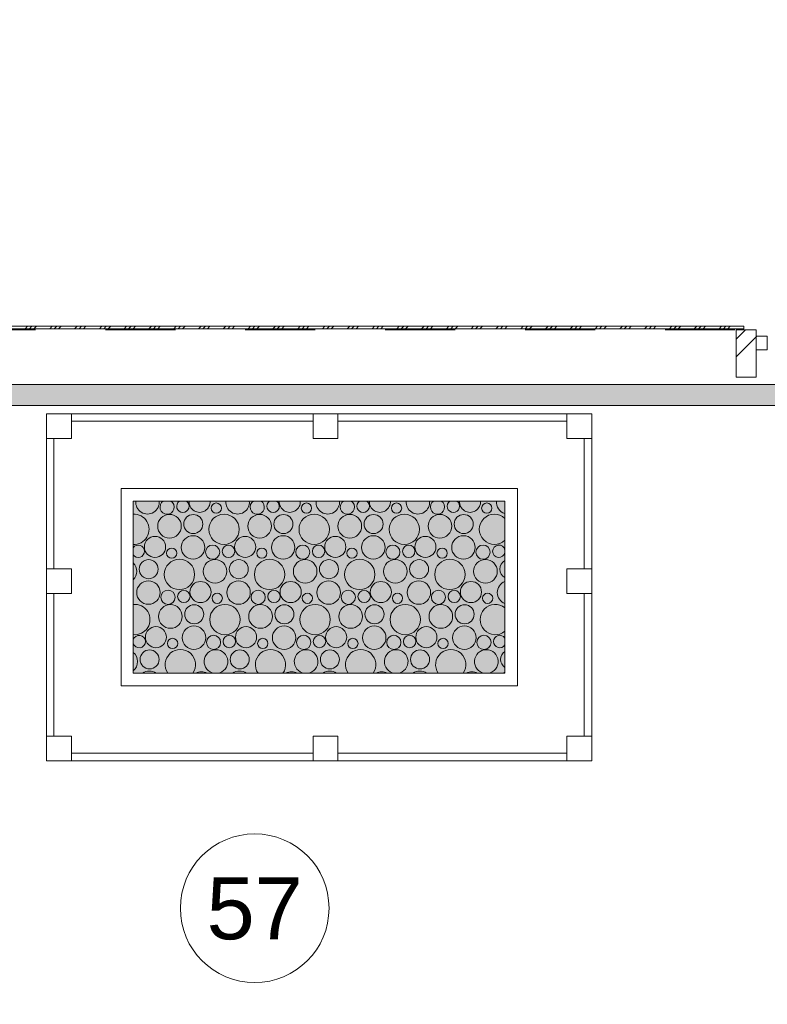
# Model space of a CAD drawing. Header units: millimetres. Extents: x -59761 to 112741, y -57975 to 46221.
# Tile 35 of 256: x 11391 to 14407, y -14300 to -10329. Entities that reach past the tile are written whole.
import ezdxf

# ---------------------------------------------------------------- set-up
doc = ezdxf.new("R2010")
doc.units = ezdxf.units.MM
doc.linetypes.add('Wipeout_Contour', pattern=[1000, 0, -1000])
doc.linetypes.add('Штриховая', pattern=[564.444447, 282.222223, -282.222223])
for name, color, linetype in [('Интерьер - Оборудование бань', 7, 'Continuous'), ('Конструктив - Навесные Стены', 7, 'Continuous'), ('УЛИЦА_Внутр отделка бань', 7, 'Continuous'), ('Элемент Модели - Зона', 7, 'Continuous')]:
    doc.layers.add(name, color=color, linetype=linetype)
doc.styles.add('СГЕНЕРИР_СТИЛЬ_1', font='arial.ttf')
pattern_1 = [(45, (-45000, -54000), (-176.7767, 176.7767), []), (45, (-45035.36, -53964.64), (-176.7767, 176.7767), []), (45, (-45070.7, -53929.3), (-176.7767, 176.7767), [])]

# ---------------------------------------------------------------- blocks, each defined once
blk = doc.blocks.new('*X675', base_point=(2412685.8, -340475.5))
at = {"layer": 'Интерьер - Оборудование бань', "color": 250, "linetype": 'Continuous', "lineweight": 15}
for centre, radius in [((2469870.1, -298774), 20.7), ((2470233.8, -298774), 20.7), ((2470597.5, -298774), 20.7), ((2470961.2, -298774), 20.7), ((2469681.2, -298847.2), 47.7), ((2469777.2, -298838.3), 38.4), ((2469901.3, -298859.6), 61.2), ((2470044.9, -298847.2), 47.7), ((2470140.9, -298838.3), 38.4), ((2470265, -298859.6), 61.2), ((2470408.6, -298847.2), 47.7), ((2470504.6, -298838.3), 38.4), ((2470628.7, -298859.6), 61.2), ((2470772.3, -298847.2), 47.7), ((2470868.3, -298838.3), 38.4), ((2469622.7, -298930.5), 42.6), ((2469776.2, -298932.7), 47.3), ((2469986.4, -298930.5), 42.6), ((2470139.9, -298932.7), 47.3), ((2470350.1, -298930.5), 42.6), ((2470503.6, -298932.7), 47.3), ((2470713.8, -298930.5), 42.6), ((2470867.3, -298932.7), 47.3), ((2469855.2, -298951.8), 28.6), ((2469919.1, -298948.3), 25.1), ((2470218.9, -298951.8), 28.6), ((2470282.8, -298948.3), 25.1), ((2470582.6, -298951.8), 28.6), ((2470646.5, -298948.3), 25.1), ((2470946.4, -298951.8), 28.6), ((2469690.1, -298955.9), 20.7), ((2470053.8, -298955.9), 20.7), ((2470417.5, -298955.9), 20.7), ((2470781.2, -298955.9), 20.7), ((2469597.2, -299020.3), 38.4), ((2469721.3, -299041.6), 61.2), ((2469864.9, -299029.1), 47.7), ((2469960.9, -299020.3), 38.4), ((2470085, -299041.6), 61.2), ((2470228.6, -299029.1), 47.7), ((2470324.6, -299020.3), 38.4), ((2470448.7, -299041.6), 61.2), ((2470592.3, -299029.1), 47.7), ((2470688.3, -299020.3), 38.4), ((2470812.5, -299041.6), 61.2), ((2470956, -299029.1), 47.7), ((2469596.2, -299114.7), 47.3), ((2469806.4, -299112.5), 42.6), ((2469959.9, -299114.7), 47.3), ((2470170.1, -299112.5), 42.6), ((2470323.6, -299114.7), 47.3), ((2470533.8, -299112.5), 42.6), ((2470687.3, -299114.7), 47.3), ((2470897.6, -299112.5), 42.6), ((2469675.2, -299133.8), 28.6), ((2469739.1, -299130.3), 25.1), ((2469873.8, -299137.9), 20.7), ((2470038.9, -299133.8), 28.6), ((2470102.8, -299130.3), 25.1), ((2470237.5, -299137.9), 20.7), ((2470402.6, -299133.8), 28.6), ((2470466.5, -299130.3), 25.1), ((2470601.2, -299137.9), 20.7), ((2470766.4, -299133.8), 28.6), ((2470830.2, -299130.3), 25.1), ((2470964.9, -299137.9), 20.7), ((2469684.9, -299211.1), 47.7), ((2469780.9, -299202.3), 38.4), ((2469905, -299223.6), 61.2), ((2470048.6, -299211.1), 47.7), ((2470144.6, -299202.3), 38.4), ((2470268.7, -299223.6), 61.2), ((2470412.3, -299211.1), 47.7), ((2470508.3, -299202.3), 38.4), ((2470632.5, -299223.6), 61.2), ((2470776, -299211.1), 47.7), ((2470872.1, -299202.3), 38.4), ((2469779.9, -299296.7), 47.3), ((2470143.6, -299296.7), 47.3), ((2470507.3, -299296.7), 47.3), ((2470871, -299296.7), 47.3), ((2469626.4, -299294.5), 42.6), ((2469858.9, -299315.8), 28.6), ((2469922.8, -299312.3), 25.1), ((2469990.1, -299294.5), 42.6), ((2470222.6, -299315.8), 28.6), ((2470286.5, -299312.3), 25.1), ((2470353.8, -299294.5), 42.6), ((2470586.4, -299315.8), 28.6), ((2470650.2, -299312.3), 25.1), ((2470717.6, -299294.5), 42.6), ((2470950.1, -299315.8), 28.6), ((2469693.8, -299319.9), 20.7), ((2470057.5, -299319.9), 20.7), ((2470421.2, -299319.9), 20.7), ((2470784.9, -299319.9), 20.7), ((2469600.9, -299384.3), 38.4), ((2469964.6, -299384.3), 38.4), ((2470328.3, -299384.3), 38.4), ((2470692.1, -299384.3), 38.4)]:
    blk.add_circle(centre, radius, dxfattribs=at)
for centre, radius, start, end in [((2469592.5, -298750.7), 47.3, 173.9316, 6.0684), ((2469671.5, -298769.8), 28.6, 122.5071, 57.4929), ((2469735.4, -298766.3), 25.1, 124.9035, 55.0965), ((2469802.7, -298748.5), 42.6, 176.1817, 3.8183), ((2469956.2, -298750.7), 47.3, 173.9316, 6.0684), ((2470035.2, -298769.8), 28.6, 122.5071, 57.4929), ((2470099.1, -298766.3), 25.1, 124.9035, 55.0965), ((2470166.4, -298748.5), 42.6, 176.1817, 3.8183), ((2470319.9, -298750.7), 47.3, 173.9316, 6.0684), ((2470398.9, -298769.8), 28.6, 122.5071, 57.4929), ((2470462.8, -298766.3), 25.1, 124.9035, 55.0965), ((2470530.1, -298748.5), 42.6, 176.1817, 3.8183), ((2470683.6, -298750.7), 47.3, 173.9316, 6.0684), ((2470762.6, -298769.8), 28.6, 122.5071, 57.4929), ((2470826.5, -298766.3), 25.1, 124.9035, 55.0965), ((2470893.8, -298748.5), 42.6, 176.1817, 3.8183), ((2471047.3, -298750.7), 47.3, 173.9316, 254.6406), ((2469537.6, -298859.6), 61.2, 267.3974, 92.6026), ((2470992.5, -298859.6), 61.2, 46.2345, 313.7655), ((2469555.4, -298948.3), 25.1, 215.1185, 144.8815), ((2471010.2, -298948.3), 25.1, 11.0177, 348.9823), ((2469501.2, -299029.1), 47.7, 314.8683, 45.1317), ((2471052.1, -299020.3), 38.4, 116.7398, 243.2602), ((2471051, -299114.7), 47.3, 110.0745, 249.9255), ((2469541.3, -299223.6), 61.2, 263.9165, 96.0835), ((2470996.2, -299223.6), 61.2, 50.8658, 309.1342), ((2469559.1, -299312.3), 25.1, 195.0207, 164.9793), ((2471013.9, -299312.3), 25.1, 33.5194, 326.4806), ((2469504.9, -299393.1), 47.7, 308.8851, 51.1149), ((2469725, -299405.6), 61.2, 325.3981, 214.6019), ((2469868.6, -299393.1), 47.7, 278.1985, 261.8015), ((2470088.7, -299405.6), 61.2, 325.3981, 214.6019), ((2470232.3, -299393.1), 47.7, 278.1985, 261.8015), ((2470452.5, -299405.6), 61.2, 325.3981, 214.6019), ((2470596, -299393.1), 47.7, 278.1985, 261.8015), ((2470816.2, -299405.6), 61.2, 325.3981, 214.6019), ((2470959.7, -299393.1), 47.7, 278.1985, 261.8015), ((2471055.8, -299384.3), 38.4, 123.1343, 236.8657), ((2469599.9, -299478.7), 47.3, 54.1076, 125.8924), ((2469810.1, -299476.5), 42.6, 58.1847, 121.8153), ((2469963.6, -299478.7), 47.3, 54.1076, 125.8924), ((2470173.8, -299476.5), 42.6, 58.1847, 121.8153), ((2470327.3, -299478.7), 47.3, 54.1076, 125.8924), ((2470537.6, -299476.5), 42.6, 58.1847, 121.8153), ((2470691, -299478.7), 47.3, 54.1076, 125.8924), ((2470901.3, -299476.5), 42.6, 58.1847, 121.8153), ((2471054.7, -299478.7), 47.3, 114.9364, 125.8924)]:
    blk.add_arc(centre, radius, start, end, dxfattribs=at)
blk = doc.blocks.new('*X677', base_point=(2412685.8, -340475.5))
at = {"layer": 'Конструктив - Навесные Стены', "color": 7, "linetype": 'Continuous', "lineweight": 5}
for p, q in [((2467536.1, -298048.5), (2467544, -298040.5)), ((2467598.4, -298050.5), (2467608.4, -298040.5)), ((2467616.2, -298050.5), (2467626.2, -298040.5)), ((2467634, -298050.5), (2467644, -298040.5)), ((2467698.4, -298050.5), (2467708.4, -298040.5)), ((2467716.2, -298050.5), (2467726.2, -298040.5)), ((2467734, -298050.5), (2467744, -298040.5)), ((2467798.4, -298050.5), (2467808.4, -298040.5)), ((2467816.2, -298050.5), (2467826.2, -298040.5)), ((2467834, -298050.5), (2467844, -298040.5)), ((2467898.4, -298050.5), (2467908.4, -298040.5)), ((2467916.2, -298050.5), (2467926.2, -298040.5)), ((2467934, -298050.5), (2467944, -298040.5)), ((2467998.4, -298050.5), (2468008.4, -298040.5)), ((2468016.2, -298050.5), (2468026.2, -298040.5)), ((2468034, -298050.5), (2468044, -298040.5)), ((2468098.4, -298050.5), (2468108.4, -298040.5)), ((2468116.2, -298050.5), (2468126.2, -298040.5)), ((2468134, -298050.5), (2468144, -298040.5)), ((2468198.4, -298050.5), (2468208.4, -298040.5)), ((2468216.2, -298050.5), (2468226.2, -298040.5)), ((2468234, -298050.5), (2468244, -298040.5)), ((2468298.4, -298050.5), (2468308.4, -298040.5)), ((2468316.2, -298050.5), (2468326.2, -298040.5)), ((2468334, -298050.5), (2468344, -298040.5)), ((2468398.4, -298050.5), (2468408.4, -298040.5)), ((2468416.2, -298050.5), (2468426.2, -298040.5)), ((2468434, -298050.5), (2468444, -298040.5)), ((2468498.4, -298050.5), (2468508.4, -298040.5)), ((2468516.2, -298050.5), (2468526.2, -298040.5)), ((2468534, -298050.5), (2468544, -298040.5)), ((2468598.4, -298050.5), (2468608.4, -298040.5)), ((2468616.2, -298050.5), (2468626.2, -298040.5)), ((2468634, -298050.5), (2468644, -298040.5)), ((2468698.4, -298050.5), (2468708.4, -298040.5)), ((2468716.2, -298050.5), (2468726.2, -298040.5)), ((2468734, -298050.5), (2468744, -298040.5)), ((2468798.4, -298050.5), (2468808.4, -298040.5)), ((2468816.2, -298050.5), (2468826.2, -298040.5)), ((2468834, -298050.5), (2468844, -298040.5)), ((2468898.4, -298050.5), (2468908.4, -298040.5)), ((2468916.2, -298050.5), (2468926.2, -298040.5)), ((2468934, -298050.5), (2468944, -298040.5)), ((2468998.4, -298050.5), (2469008.4, -298040.5)), ((2469016.2, -298050.5), (2469026.2, -298040.5)), ((2469034, -298050.5), (2469044, -298040.5)), ((2469098.4, -298050.5), (2469108.4, -298040.5)), ((2469116.2, -298050.5), (2469126.2, -298040.5)), ((2469134, -298050.5), (2469144, -298040.5)), ((2469198.4, -298050.5), (2469208.4, -298040.5)), ((2469216.2, -298050.5), (2469226.2, -298040.5)), ((2469234, -298050.5), (2469244, -298040.5)), ((2469298.4, -298050.5), (2469308.4, -298040.5)), ((2469316.2, -298050.5), (2469326.2, -298040.5)), ((2469334, -298050.5), (2469344, -298040.5)), ((2469398.4, -298050.5), (2469408.4, -298040.5)), ((2469416.2, -298050.5), (2469426.2, -298040.5)), ((2469434, -298050.5), (2469444, -298040.5)), ((2469498.4, -298050.5), (2469508.4, -298040.5)), ((2469516.2, -298050.5), (2469526.2, -298040.5)), ((2469534, -298050.5), (2469544, -298040.5)), ((2469598.4, -298050.5), (2469608.4, -298040.5)), ((2469616.2, -298050.5), (2469626.2, -298040.5)), ((2469634, -298050.5), (2469644, -298040.5)), ((2469698.4, -298050.5), (2469708.4, -298040.5)), ((2469716.2, -298050.5), (2469726.2, -298040.5)), ((2469734, -298050.5), (2469744, -298040.5)), ((2469798.4, -298050.5), (2469808.4, -298040.5)), ((2469816.2, -298050.5), (2469826.2, -298040.5)), ((2469834, -298050.5), (2469844, -298040.5)), ((2469898.4, -298050.5), (2469908.4, -298040.5)), ((2469916.2, -298050.5), (2469926.2, -298040.5)), ((2469934, -298050.5), (2469944, -298040.5)), ((2469998.4, -298050.5), (2470008.4, -298040.5)), ((2470016.2, -298050.5), (2470026.2, -298040.5)), ((2470034, -298050.5), (2470044, -298040.5)), ((2470098.4, -298050.5), (2470108.4, -298040.5)), ((2470116.2, -298050.5), (2470126.2, -298040.5)), ((2470134, -298050.5), (2470144, -298040.5)), ((2470198.4, -298050.5), (2470208.4, -298040.5)), ((2470216.2, -298050.5), (2470226.2, -298040.5)), ((2470234, -298050.5), (2470244, -298040.5)), ((2470298.4, -298050.5), (2470308.4, -298040.5)), ((2470316.2, -298050.5), (2470326.2, -298040.5)), ((2470334, -298050.5), (2470344, -298040.5)), ((2470398.4, -298050.5), (2470408.4, -298040.5)), ((2470416.2, -298050.5), (2470426.2, -298040.5)), ((2470434, -298050.5), (2470444, -298040.5)), ((2470498.4, -298050.5), (2470508.4, -298040.5)), ((2470516.2, -298050.5), (2470526.2, -298040.5)), ((2470534, -298050.5), (2470544, -298040.5)), ((2470598.4, -298050.5), (2470608.4, -298040.5)), ((2470616.2, -298050.5), (2470626.2, -298040.5)), ((2470634, -298050.5), (2470644, -298040.5)), ((2470698.4, -298050.5), (2470708.4, -298040.5)), ((2470716.2, -298050.5), (2470726.2, -298040.5)), ((2470734, -298050.5), (2470744, -298040.5)), ((2470798.4, -298050.5), (2470808.4, -298040.5)), ((2470816.2, -298050.5), (2470826.2, -298040.5)), ((2470834, -298050.5), (2470844, -298040.5)), ((2470898.4, -298050.5), (2470908.4, -298040.5)), ((2470916.2, -298050.5), (2470926.2, -298040.5)), ((2470934, -298050.5), (2470944, -298040.5)), ((2470998.4, -298050.5), (2471008.4, -298040.5)), ((2471016.2, -298050.5), (2471026.2, -298040.5)), ((2471034, -298050.5), (2471044, -298040.5)), ((2471098.4, -298050.5), (2471108.4, -298040.5)), ((2471116.2, -298050.5), (2471126.2, -298040.5)), ((2471134, -298050.5), (2471144, -298040.5)), ((2471198.4, -298050.5), (2471208.4, -298040.5)), ((2471216.2, -298050.5), (2471226.2, -298040.5)), ((2471234, -298050.5), (2471244, -298040.5)), ((2471298.4, -298050.5), (2471308.4, -298040.5)), ((2471316.2, -298050.5), (2471326.2, -298040.5)), ((2471334, -298050.5), (2471344, -298040.5)), ((2471398.4, -298050.5), (2471408.4, -298040.5)), ((2471416.2, -298050.5), (2471426.2, -298040.5)), ((2471434, -298050.5), (2471444, -298040.5)), ((2471498.4, -298050.5), (2471508.4, -298040.5)), ((2471516.2, -298050.5), (2471526.2, -298040.5)), ((2471534, -298050.5), (2471544, -298040.5)), ((2471598.4, -298050.5), (2471608.4, -298040.5)), ((2471616.2, -298050.5), (2471626.2, -298040.5)), ((2471634, -298050.5), (2471644, -298040.5)), ((2471698.4, -298050.5), (2471708.4, -298040.5)), ((2471716.2, -298050.5), (2471726.2, -298040.5)), ((2471734, -298050.5), (2471744, -298040.5)), ((2471798.4, -298050.5), (2471808.4, -298040.5)), ((2471816.2, -298050.5), (2471826.2, -298040.5)), ((2471834, -298050.5), (2471844, -298040.5)), ((2471898.4, -298050.5), (2471908.4, -298040.5)), ((2471916.2, -298050.5), (2471926.2, -298040.5)), ((2471934, -298050.5), (2471944, -298040.5))]:
    blk.add_line(p, q, dxfattribs=at)

msp = doc.modelspace()

# ---------------------------------------------------------------- hatches: boundary and pattern name
at = {"layer": 'Интерьер - Оборудование бань', "linetype": 'Continuous', "lineweight": 5}
msp.add_hatch(color=151, dxfattribs=at).paths.add_polyline_path([(13349.04, -12270.17), (11849.08, -12270.17), (11849.08, -12964.83), (13349.04, -12964.83)])
at = {"layer": 'УЛИЦА_Внутр отделка бань', "linetype": 'Continuous', "lineweight": 0}
msp.add_hatch(color=255, dxfattribs=at).paths.add_polyline_path([(15365.4, -11885), (15365.4, -11800), (8840.2, -11800), (8840.2, -11885)])

# ---------------------------------------------------------------- linework, layer by layer
at = {"layer": 'Интерьер - Оборудование бань', "color": 7, "linetype": 'Continuous', "lineweight": 5}
for p, q in [((11499.18, -13317.31), (11499.18, -11917.69)), ((11499.18, -11917.69), (13698.94, -11917.69)), ((11599.52, -11917.69), (11499.18, -11917.69)), ((11499.18, -11917.69), (11499.18, -12018.03)), ((11599.52, -12018.03), (11599.52, -11917.69)), ((11599.52, -11947.69), (12574.62, -11947.69)), ((12674.96, -11917.69), (12574.62, -11917.69)), ((12574.62, -11917.69), (12574.62, -12018.03)), ((12674.96, -12018.03), (12674.96, -11917.69)), ((12674.96, -11947.69), (13598.6, -11947.69)), ((13598.6, -12018.03), (13598.6, -11917.69)), ((13598.6, -11917.69), (13698.94, -11917.69)), ((13698.94, -11917.69), (13698.94, -13317.31)), ((13698.94, -11917.69), (13698.94, -12018.03)), ((11499.18, -12018.03), (11599.52, -12018.03)), ((11529.18, -12542.89), (11529.18, -12018.03)), ((12574.62, -12018.03), (12674.96, -12018.03)), ((13698.94, -12018.03), (13598.6, -12018.03)), ((13668.94, -12018.03), (13668.94, -12542.89)), ((11599.52, -12542.89), (11499.18, -12542.89)), ((11499.18, -12542.89), (11499.18, -12643.23)), ((11599.52, -12643.23), (11599.52, -12542.89)), ((13598.6, -12542.89), (13598.6, -12643.23)), ((13698.94, -12542.89), (13598.6, -12542.89)), ((13698.94, -12643.23), (13698.94, -12542.89)), ((11499.18, -12643.23), (11599.52, -12643.23)), ((11529.18, -13218.25), (11529.18, -12643.23)), ((13598.6, -12643.23), (13698.94, -12643.23)), ((13668.94, -12643.23), (13668.94, -13218.25)), ((11499.18, -13317.31), (11499.18, -13218.25)), ((11499.18, -13218.25), (11599.52, -13218.25)), ((11599.52, -13218.25), (11599.52, -13317.31)), ((12574.62, -13317.31), (12574.62, -13218.25)), ((12574.62, -13218.25), (12674.96, -13218.25)), ((12674.96, -13218.25), (12674.96, -13317.31)), ((13598.6, -13218.25), (13598.6, -13317.31)), ((13698.94, -13218.25), (13598.6, -13218.25)), ((13698.94, -13317.31), (13698.94, -13218.25)), ((12574.62, -13287.31), (11599.52, -13287.31)), ((13598.6, -13287.31), (12674.96, -13287.31)), ((13698.94, -13317.31), (11499.18, -13317.31)), ((11599.52, -13317.31), (11499.18, -13317.31)), ((12674.96, -13317.31), (12574.62, -13317.31)), ((13598.6, -13317.31), (13698.94, -13317.31))]:
    msp.add_line(p, q, dxfattribs=at)
for points in [[(13399.21, -12220), (13399.21, -13015), (11800.2, -13015), (11800.2, -12220)], [(13349.04, -12270.17), (13349.04, -12964.83), (11849.08, -12964.83), (11849.08, -12270.17)]]:
    msp.add_lwpolyline(points, close=True, dxfattribs=at)
at = {"layer": 'Интерьер - Оборудование бань', "color": 7, "linetype": 'Continuous', "lineweight": 15, "flags": 128}
msp.add_lwpolyline([(13349.04, -12270.17), (11849.08, -12270.17), (11849.08, -12964.83), (13349.04, -12964.83)], close=True, dxfattribs=at)
at = {"layer": 'УЛИЦА_Внутр отделка бань', "color": 7, "linetype": 'Continuous', "lineweight": 15}
for p, q in [((8840.2, -11800), (15365.4, -11800)), ((8840.2, -11885), (15365.4, -11885))]:
    msp.add_line(p, q, dxfattribs=at)
at = {"layer": 'Элемент Модели - Зона', "color": 253, "linetype": 'Штриховая', "lineweight": 15, "flags": 128}
for points in [[(-8890, -17680), (-3119.74, -17680), (-3119.74, -14858.42), (142.53, -11594.86), (156.67, -11609), (156.67, -11580), (18300, -11580), (18300, -11600), (32399.73, -11600), (32399.73, -11580), (69081.36, -11580), (72316.72, -14823.47), (72320.06, -15158.11), (72320.06, -17695), (72360, -17695), (72360, -19700), (72120, -19700), (72120, -18300), (71700, -18300), (71700, -17900), (63300, -17900), (63300, -18300), (62700, -18300), (62700, -17900), (54320, -17900), (54320, -27030), (62700, -27030), (62700, -26350), (63300, -26350), (63300, -27540), (67380, -27540), (67380, -26630), (67500, -26630), (67500, -27660), (62920, -27660), (62920, -32819.89), (72120, -32819.89), (72120, -27750), (71650, -27750), (71650, -26250), (72120, -26250), (72120, -21200), (72360, -21200), (72360, -33849.94), (72120, -33849.94), (72120, -33059.89), (54320, -33059.89), (54320, -39349.94), (72120, -39349.94), (72120, -36299.94), (71700.06, -36299.94), (71700.06, -35674.44), (72120, -35674.44), (72120, -35349.94), (72360, -35349.94), (72360, -35679.94), (75850, -35679.94), (75850, -16794.88), (75238.88, -16794.88), (75238.88, -9000), (80700, -9000), (80700, -8700), (81300, -8700), (81300, -9000), (87517.1, -9000), (87517.1, -320), (85530, -320), (85530, 300), (84182.9, 300), (81300, 300), (81300, -300), (80700, -300), (80700, 212.5), (79799.78, 212.5), (72300, 212.5), (72300, -300), (71700, -300), (71700, 212.5), (63300, 212.5), (63300, -300), (62700, -300), (62700, 212.5), (54300, 212.5), (54300, -300), (53700, -300), (53700, 212.5), (45650, 212.5), (45650, -300), (45050, -300), (44950, -300), (44950, -5367.2), (32450.06, -5367.2), (32450.06, -200), (32450.06, 7690), (32460.06, 7690), (32460.06, 13850), (29720, 13850), (29720, 5730), (28964.53, 5730), (28964.53, 212), (27300.06, 212), (27300.06, -300), (26700.06, -300), (26700.06, 212), (18300, 212), (18300, -300), (17700, -300), (17700, 212), (16025.03, 212), (16025.03, -7500), (16025.03, -9042.59), (9300, -9042.59), (9300, -9300), (8700, -9300), (8700, -9042.59), (300, -9042.59), (300, -9300), (-300, -9300), (-300, -9042.59), (-8250, -9042.59), (-8250, -9300), (-8850, -9300), (-8850, -9042.59), (-8890, -9042.59)], [(17300, -17680), (17300, -11800), (6900.2, -11800), (6900.2, -17680)]]:
    msp.add_lwpolyline(points, close=True, dxfattribs=at)
at = {"layer": 'Элемент Модели - Зона', "color": 7, "linetype": 'Continuous', "lineweight": 15, "flags": 128}
msp.add_lwpolyline([(12639.18, -13912.49, 1), (12039.18, -13912.49, 1)], format="xyb", close=True, dxfattribs=at)

# ---------------------------------------------------------------- block references
at = {"layer": 'Интерьер - Оборудование бань', "color": 250, "linetype": 'Continuous', "lineweight": 15}
msp.add_blockref('*X675', (-45000, -54000), dxfattribs=at)

# ---------------------------------------------------------------- texts
at = {"layer": 'Элемент Модели - Зона', "color": 7, "lineweight": 15, "insert": (12339.18, -13914.55), "char_height": 250, "attachment_point": 5, "style": 'СГЕНЕРИР_СТИЛЬ_1'}
msp.add_mtext('\\A1;{\\pqc;\\fArial|b0|i0|c204|p38;57}', dxfattribs=at)

# ---------------------------------------------------------------- next in the draw order: wipeouts: each hides what was drawn before it
at = {"color": 254, "linetype": 'Wipeout_Contour', "lineweight": 0, "ltscale": 9950743.50850844}
msp.add_wipeout([(9850.32, -11565), (9850.32, -11575), (14312.48, -11575), (14312.48, -11565)], dxfattribs=at).dxf.layer = 'Конструктив - Навесные Стены'
at = {"color": 254, "linetype": 'Wipeout_Contour', "lineweight": 0, "ltscale": 9959921.397594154}
msp.add_wipeout([(14362.48, -11605), (14362.48, -11660), (14407.48, -11660), (14407.48, -11605)], dxfattribs=at).dxf.layer = 'Конструктив - Навесные Стены'

# ---------------------------------------------------------------- next in the draw order: hatches: boundary and pattern name
at = {"layer": 'Конструктив - Навесные Стены', "linetype": 'Continuous', "lineweight": 5}
h = msp.add_hatch(dxfattribs=at)
h.set_pattern_fill('АЛЮМИНИЙ_000D', style=0, pattern_type=2)
h.set_pattern_definition(pattern_1)
h.paths.add_polyline_path([(14362.48, -11605), (14362.48, -11660), (14407.48, -11660), (14407.48, -11605)])

# ---------------------------------------------------------------- next in the draw order: linework, layer by layer
at = {"layer": 'Конструктив - Навесные Стены', "color": 7, "linetype": 'Continuous', "lineweight": 15, "flags": 128}
msp.add_lwpolyline([(9850.32, -11565), (9850.32, -11575), (14312.48, -11575), (14312.48, -11565)], close=True, dxfattribs=at)
at = {"layer": 'Конструктив - Навесные Стены', "color": 7, "linetype": 'Continuous', "lineweight": 5, "flags": 128}
msp.add_lwpolyline([(14362.48, -11605), (14407.48, -11605), (14407.48, -11660), (14362.48, -11660)], close=True, dxfattribs=at)

# ---------------------------------------------------------------- next in the draw order: block references
at = {"layer": 'Конструктив - Навесные Стены', "linetype": 'Continuous', "lineweight": 0}
msp.add_blockref('*X677', (-45000, -54000), dxfattribs=at)

# ---------------------------------------------------------------- next in the draw order: wipeouts: each hides what was drawn before it
at = {"color": 254, "linetype": 'Wipeout_Contour', "lineweight": 0, "ltscale": 9959693.557228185}
msp.add_wipeout([(14362.48, -11770), (14362.48, -11580), (14282.48, -11580), (14282.48, -11770)], dxfattribs=at).dxf.layer = 'Конструктив - Навесные Стены'

# ---------------------------------------------------------------- next in the draw order: hatches: boundary and pattern name
at = {"layer": 'Конструктив - Навесные Стены', "linetype": 'Continuous', "lineweight": 5}
h = msp.add_hatch(dxfattribs=at)
h.set_pattern_fill('АЛЮМИНИЙ_000D', style=0, pattern_type=2)
h.set_pattern_definition(pattern_1)
h.paths.add_polyline_path([(14362.48, -11770), (14362.48, -11580), (14282.48, -11580), (14282.48, -11770)])

# ---------------------------------------------------------------- next in the draw order: linework, layer by layer
at = {"layer": 'Конструктив - Навесные Стены', "color": 7, "linetype": 'Continuous', "lineweight": 15}
for p, q in [((14362.48, -11580), (14282.48, -11580)), ((14282.48, -11580), (14282.48, -11770)), ((14362.48, -11580), (14362.48, -11770)), ((14362.48, -11770), (14282.48, -11770))]:
    msp.add_line(p, q, dxfattribs=at)

doc.saveas('drawing.dxf')
